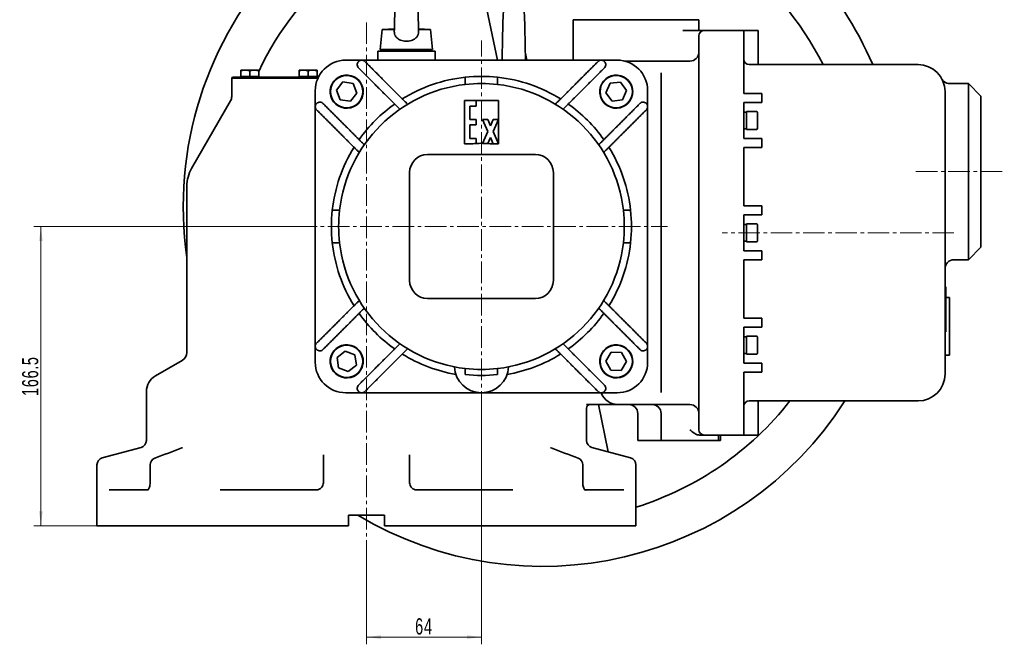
# Model space of a CAD drawing. Header units: millimetres. Extents: x -1136 to 1210, y -426 to 905.
# Tile 30 of 33: x 662 to 1210, y 307 to 654. Entities that reach past the tile are written whole.
import ezdxf

# ---------------------------------------------------------------- set-up
doc = ezdxf.new("R2010")
doc.units = ezdxf.units.MM
doc.linetypes.add('点画线', pattern=[18, 12, -2, 2, -2])
doc.layers.get('0').update_dxf_attribs({"lineweight": 35})
for name, color, linetype, lineweight in [('中心线层', 1, '点画线', 18), ('尺寸线层', 110, 'Continuous', 18), ('粗实线层', 7, 'Continuous', 35)]:
    doc.layers.add(name, color=color, linetype=linetype, lineweight=lineweight)
doc.styles.add('标准', font='txt', dxfattribs={"width": 0.667})
doc.dimstyles.new('标准', dxfattribs={"dimtxt": 4.5, "dimasz": 4, "dimexe": 2, "dimexo": 0, "dimgap": 1.2625, "dimtad": 1, "dimdec": 3, "dimdsep": 46, "dimtxsty": '标准', "dimblk": '_CAXARROW', "dimcen": 0, "dimdle": 8, "dimaunit": 1, "dimazin": 2, "dimtfac": 0.707107, "dimtdec": 3, "dimtix": 1, "dimtmove": 2, "dimatfit": 3, "dimfxl": 0, "dimfrac": 2, "dimtolj": 1, "dimarcsym": 0})

# ---------------------------------------------------------------- blocks, each defined once
blk = doc.blocks.new('*X15')
at = {"layer": '尺寸线层', "linetype": 'Continuous', "lineweight": 18}
for points in [[(674.19, 539.28), (675.19, 531.28), (673.19, 531.28)], [(674.19, 372.78), (675.19, 380.78), (673.19, 380.78)]]:
    blk.add_hatch(color=0, dxfattribs=at).paths.add_polyline_path(points, flags=0)
at = {"layer": '尺寸线层', "color": 0, "linetype": 'Continuous'}
for p, q in [((815.9, 539.28), (670.19, 539.28)), ((705.4, 372.78), (670.19, 372.78))]:
    blk.add_line(p, q, dxfattribs=at)
at = {"layer": '尺寸线层', "color": 0, "linetype": 'Continuous', "lineweight": 18}
blk.add_line((674.19, 539.28), (674.19, 372.78), dxfattribs=at)
at = {"layer": '尺寸线层', "color": 0, "insert": (668.29, 456.03), "char_height": 9, "width": 33.3167, "attachment_point": 5, "rotation": 90, "line_spacing_factor": 0.689862, "style": '标准'}
blk.add_mtext('\\T1.1;166.5', dxfattribs=at)
blk = doc.blocks.new('_CAXARROW')
blk.add_hatch(color=0).paths.add_polyline_path([(0, 0), (-1, 0.125), (-1, -0.125)], flags=0)
blk = doc.blocks.new('*X16')
at = {"layer": '尺寸线层', "linetype": 'Continuous', "lineweight": 18}
for points in [[(855.4, 310.92), (863.4, 311.92), (863.4, 309.92)], [(919.4, 310.92), (911.4, 311.92), (911.4, 309.92)]]:
    blk.add_hatch(color=0, dxfattribs=at).paths.add_polyline_path(points, flags=0)
at = {"layer": '尺寸线层', "color": 0, "linetype": 'Continuous'}
for p, q in [((919.4, 435.78), (919.4, 306.92)), ((855.4, 352.78), (855.4, 306.92))]:
    blk.add_line(p, q, dxfattribs=at)
at = {"layer": '尺寸线层', "color": 0, "linetype": 'Continuous', "lineweight": 18}
blk.add_line((855.4, 310.92), (919.4, 310.92), dxfattribs=at)
at = {"layer": '尺寸线层', "color": 0, "insert": (887.4, 316.82), "char_height": 9, "width": 18, "attachment_point": 5, "line_spacing_factor": 0.689862, "style": '标准'}
blk.add_mtext('\\T1.1;64', dxfattribs=at)

msp = doc.modelspace()

# ---------------------------------------------------------------- linework, layer by layer
at = {"layer": '中心线层'}
for p, q in [((855.4003, 352.7778), (855.4003, 652.7119)), ((919.4003, 435.7778), (919.4003, 642.7778)), ((1161.2021, 569.7778), (1210.4003, 569.7778)), ((815.9003, 539.2778), (1022.9003, 539.2778)), ((1182.4003, 535.7778), (1053.4003, 535.7778))]:
    msp.add_line(p, q, dxfattribs=at)
at = {"layer": '粗实线层'}
for p, q in [((928.2741, 631.7778), (909.8703, 720.2426)), ((979.4003, 654.2778), (970.4003, 654.2778)), ((970.4003, 654.2778), (970.4003, 631.7778)), ((979.4003, 654.2778), (1031.4003, 654.2778)), ((1031.4003, 654.2778), (1040.4003, 654.2778)), ((1040.4003, 648.2778), (1040.4003, 654.2778)), ((864.1987, 648.7778), (863.0987, 637.7778)), ((870.9366, 649.2788), (864.1987, 648.7778)), ((864.1987, 648.7778), (870.922, 648.7778)), ((884.361, 649.2788), (891.0987, 648.7778)), ((884.3756, 648.7778), (891.0987, 648.7778)), ((891.0987, 648.7778), (892.1987, 637.7778)), ((1038.2042, 648.2778), (1031.4003, 648.2778)), ((1055.4003, 648.2778), (1043.4003, 648.2778)), ((1055.4003, 648.2778), (1065.4003, 648.2778)), ((1073.4003, 648.2778), (1065.4003, 648.2778)), ((1065.4003, 648.2778), (1065.4003, 618.2778)), ((1073.4003, 648.2778), (1073.4003, 629.2778)), ((1040.4003, 618.2778), (1040.4003, 645.2778)), ((861.6487, 636.7778), (893.6487, 636.7778)), ((861.6487, 631.7778), (861.6487, 636.7778)), ((863.0987, 637.7778), (892.1987, 637.7778)), ((893.6487, 631.7778), (893.6487, 636.7778)), ((852.7349, 631.7778), (843.9003, 631.7778)), ((986.0658, 631.7778), (852.7349, 631.7778)), ((944.6167, 631.7778), (943.8328, 635.5459)), ((994.9003, 631.7778), (986.0658, 631.7778)), ((998.993, 631.2778), (1014.4003, 631.2778)), ((1022.4003, 631.2778), (1014.4003, 631.2778)), ((1035.4003, 631.2778), (1022.4003, 631.2778)), ((785.4003, 626.2779), (785.4003, 625.8313)), ((787.9003, 626.2779), (785.4003, 626.2779)), ((785.4003, 622.7779), (785.4003, 625.8313)), ((792.9003, 626.2779), (787.9003, 626.2779)), ((790.4003, 622.7779), (790.4003, 625.8313)), ((795.4003, 626.2779), (792.9003, 626.2779)), ((795.4003, 626.2779), (795.4003, 625.8313)), ((795.4003, 622.7779), (795.4003, 625.8313)), ((820.4003, 626.2779), (817.9003, 626.2779)), ((817.9003, 626.2779), (817.9003, 625.8313)), ((817.9003, 622.7779), (817.9003, 625.8313)), ((825.4003, 626.2779), (820.4003, 626.2779)), ((822.9003, 622.7779), (822.9003, 625.8313)), ((827.9003, 626.2779), (825.4003, 626.2779)), ((827.9003, 626.2779), (827.9003, 625.8313)), ((827.9003, 622.7779), (827.9003, 625.8313)), ((1073.4003, 629.2778), (1068.4003, 629.2778)), ((1162.4003, 629.2778), (1073.4003, 629.2778)), ((780.9003, 622.2778), (780.4003, 621.7778)), ((828.4084, 621.7778), (780.4003, 621.7778)), ((780.4003, 620.2778), (780.4003, 621.7778)), ((780.4003, 620.2778), (780.4003, 611.6176)), ((780.9003, 622.2778), (828.6442, 622.2778)), ((790.4003, 622.7779), (785.4003, 622.7779)), ((785.9503, 622.7779), (785.9503, 622.2778)), ((795.4003, 622.7779), (790.4003, 622.7779)), ((794.8503, 622.7779), (794.8503, 622.2778)), ((822.9003, 622.7779), (817.9003, 622.7779)), ((818.4503, 622.7779), (818.4503, 622.2778)), ((827.9003, 622.7779), (822.9003, 622.7779)), ((827.3503, 622.7779), (827.3503, 622.2778)), ((838.6945, 615.1591), (842.3106, 619.6599)), ((842.3106, 619.6599), (848.0165, 618.7786)), ((910.4003, 622.2914), (910.4003, 618.2667)), ((928.4003, 622.2914), (928.4003, 618.2667)), ((990.9763, 618.9264), (996.7141, 619.5674)), ((996.7141, 619.5674), (1000.1381, 614.9189)), ((1019.4003, 624.0246), (1019.4003, 624.6701)), ((1019.4003, 447.531), (1019.4003, 624.0246)), ((826.9003, 614.7778), (826.9003, 605.9433)), ((840.7842, 609.777), (838.6945, 615.1591)), ((848.0165, 618.7786), (850.1062, 613.3965)), ((853.392, 613.8906), (853.5922, 613.8906)), ((988.6625, 613.6368), (990.9763, 618.9264)), ((1000.1381, 614.9189), (997.8244, 609.6293)), ((1003.392, 613.8906), (1003.5922, 613.8906)), ((1011.9003, 605.9433), (1011.9003, 614.7778)), ((1040.4003, 618.2778), (1040.4003, 453.2778)), ((1065.4003, 613.2778), (1065.4003, 618.2778)), ((1177.4003, 614.2778), (1177.4003, 613.2778)), ((1180.0008, 618.7785), (1180.0008, 618.7785)), ((1180.0039, 618.7778), (1190.4003, 618.7778)), ((1190.4003, 520.7778), (1190.4003, 618.7778)), ((1197.4003, 611.7778), (1190.4003, 618.7778)), ((779.7305, 609.1176), (758.0798, 571.6176)), ((846.4901, 608.8958), (840.7842, 609.777)), ((850.1062, 613.3965), (846.4901, 608.8958)), ((853.4553, 612.6506), (853.252, 612.6506)), ((853.379, 613.6578), (853.5794, 613.6578)), ((916.4003, 609.2778), (909.9003, 609.2778)), ((909.9003, 609.2778), (909.9003, 585.2778)), ((928.9003, 609.2778), (916.4003, 609.2778)), ((916.4003, 606.2778), (916.4003, 609.2778)), ((928.9003, 598.7778), (928.9003, 609.2778)), ((992.0866, 608.9882), (988.6625, 613.6368)), ((997.8244, 609.6293), (992.0866, 608.9882)), ((1003.4553, 612.6506), (1003.252, 612.6506)), ((1003.379, 613.6578), (1003.5794, 613.6578)), ((1065.4003, 613.2778), (1075.4003, 613.2778)), ((1075.4003, 613.2778), (1075.4003, 608.2778)), ((1177.4003, 458.2778), (1177.4003, 613.2778)), ((1197.4003, 611.7778), (1197.4003, 527.7778)), ((826.9003, 605.9433), (826.9003, 472.6123)), ((912.9003, 598.7778), (912.9003, 606.2778)), ((912.9003, 606.2778), (916.4003, 606.2778)), ((1011.9003, 472.6123), (1011.9003, 605.9433)), ((1065.4003, 588.2778), (1065.4003, 608.2778)), ((1075.4003, 608.2778), (1065.4003, 608.2778)), ((1065.4003, 602.9278), (1067.0003, 602.9278)), ((1067.0003, 603.2778), (1067.0003, 593.2778)), ((1072.4003, 603.2778), (1067.0003, 603.2778)), ((916.4003, 598.7778), (912.9003, 598.7778)), ((916.4003, 595.7778), (916.4003, 598.7778)), ((919.9003, 598.7778), (922.9213, 592.0278)), ((922.8584, 598.7778), (919.9003, 598.7778)), ((924.4003, 595.3326), (922.8584, 598.7778)), ((925.9423, 598.7778), (924.4003, 595.3326)), ((925.8794, 592.0278), (928.9003, 598.7778)), ((928.9003, 598.7778), (925.9423, 598.7778)), ((928.9003, 585.2778), (928.9003, 598.7778)), ((1073.0003, 602.6778), (1073.0003, 593.8778)), ((912.9003, 588.2778), (912.9003, 595.7778)), ((912.9003, 595.7778), (916.4003, 595.7778)), ((922.9213, 592.0278), (920.0104, 585.5238)), ((928.9003, 585.2778), (925.8794, 592.0278)), ((1065.4003, 593.6278), (1067.0003, 593.6278)), ((1072.4003, 593.2778), (1067.0003, 593.2778)), ((916.4003, 588.2778), (912.9003, 588.2778)), ((916.4003, 585.4304), (916.4003, 588.2778)), ((922.9106, 585.3944), (924.4003, 588.7231)), ((924.4003, 588.7231), (925.9423, 585.2778)), ((1075.4003, 588.2778), (1065.4003, 588.2778)), ((1075.4003, 583.2778), (1075.4003, 588.2778)), ((909.9003, 585.2778), (914.598, 585.2778)), ((924.2027, 585.2778), (925.9423, 585.2778)), ((925.9423, 585.2778), (928.9003, 585.2778)), ((1065.4003, 550.7778), (1065.4003, 583.2778)), ((1065.4003, 583.2778), (1075.4003, 583.2778)), ((889.4003, 579.2778), (949.4003, 579.2778)), ((881.4003, 575.2778), (881.4, 575.2778)), ((879.4003, 509.2778), (879.4003, 569.2778)), ((959.4003, 569.2778), (959.4003, 509.2778)), ((755.4003, 561.6176), (755.4003, 469.1549)), ((1065.4003, 550.7778), (1075.4003, 550.7778)), ((1075.4003, 550.7778), (1075.4003, 545.7778)), ((1065.4003, 525.7778), (1065.4003, 545.7778)), ((1075.4003, 545.7778), (1065.4003, 545.7778)), ((1065.4003, 540.4278), (1067.0003, 540.4278)), ((1067.0003, 540.7778), (1067.0003, 530.7778)), ((1072.4003, 540.7778), (1067.0003, 540.7778)), ((1073.0003, 540.1778), (1073.0003, 531.3778)), ((1065.4003, 531.1278), (1067.0003, 531.1278)), ((1072.4003, 530.7778), (1067.0003, 530.7778)), ((1197.4003, 527.7778), (1190.4003, 520.7778)), ((1065.4003, 525.7778), (1075.4003, 525.7778)), ((1065.4003, 488.2778), (1065.4003, 520.7778)), ((1075.4003, 520.7778), (1065.4003, 520.7778)), ((1075.4003, 525.7778), (1075.4003, 520.7778)), ((1182.4003, 520.7778), (1190.4003, 520.7778)), ((1177.4003, 505.6581), (1177.9003, 505.6581)), ((1177.9003, 505.6581), (1177.9003, 500.6581)), ((949.4003, 499.2778), (889.4003, 499.2778)), ((1177.9003, 485.6581), (1177.9003, 500.6581)), ((1177.9003, 499.7778), (1179.9003, 499.7778)), ((1179.9003, 499.7778), (1179.9003, 467.7778)), ((1065.4003, 488.2778), (1075.4003, 488.2778)), ((1075.4003, 488.2778), (1075.4003, 483.2778)), ((1065.4003, 463.2778), (1065.4003, 483.2778)), ((1075.4003, 483.2778), (1065.4003, 483.2778)), ((1177.9003, 485.6581), (1177.9003, 480.6581)), ((1065.4003, 477.9278), (1067.0003, 477.9278)), ((1067.0003, 478.2778), (1067.0003, 468.2778)), ((1072.4003, 478.2778), (1067.0003, 478.2778)), ((1073.0003, 477.6778), (1073.0003, 468.8778)), ((1177.4003, 480.6581), (1177.9003, 480.6581)), ((826.9003, 472.6123), (826.9003, 463.7778)), ((1011.9003, 463.7778), (1011.9003, 472.6123)), ((839.0336, 466.4064), (843.5604, 469.9899)), ((839.8735, 460.6943), (839.0336, 466.4064)), ((843.5604, 469.9899), (848.9271, 467.8613)), ((848.9271, 467.8613), (849.7671, 462.1492)), ((988.6276, 464.3694), (991.5933, 469.323)), ((991.5933, 469.323), (997.3661, 469.2314)), ((997.3661, 469.2314), (1000.1731, 464.1862)), ((1065.4003, 468.6278), (1067.0003, 468.6278)), ((1072.4003, 468.2778), (1067.0003, 468.2778)), ((1177.4003, 467.7778), (1179.9003, 467.7778)), ((752.9003, 464.8248), (737.9003, 456.1646)), ((845.2403, 458.5657), (839.8735, 460.6943)), ((849.7671, 462.1492), (845.2403, 458.5657)), ((853.4553, 462.6506), (853.252, 462.6506)), ((853.379, 463.6578), (853.5794, 463.6578)), ((853.392, 463.8906), (853.5922, 463.8906)), ((991.4346, 459.3243), (988.6276, 464.3694)), ((1000.1731, 464.1862), (997.2074, 459.2326)), ((1003.4553, 462.6506), (1003.252, 462.6506)), ((1003.379, 463.6578), (1003.5794, 463.6578)), ((1003.392, 463.8906), (1003.5922, 463.8906)), ((1065.4003, 463.2778), (1075.4003, 463.2778)), ((1075.4003, 463.2778), (1075.4003, 458.2778)), ((910.4003, 460.2889), (910.4003, 456.9034)), ((928.4003, 460.2889), (928.4003, 456.9034)), ((997.2074, 459.2326), (991.4346, 459.3243)), ((1065.4003, 453.2778), (1065.4003, 458.2778)), ((1075.4003, 458.2778), (1065.4003, 458.2778)), ((1177.4003, 458.2778), (1177.4003, 457.2778)), ((1040.4003, 426.2778), (1040.4003, 453.2778)), ((1065.4003, 453.2778), (1065.4003, 423.2778)), ((732.9003, 447.5043), (732.9003, 423.2778)), ((843.9003, 446.7778), (852.7349, 446.7778)), ((852.7349, 446.7778), (919.3894, 446.7778)), ((919.3894, 446.7778), (919.4113, 446.7778)), ((919.4113, 446.7778), (986.0658, 446.7778)), ((986.0658, 446.7778), (994.9003, 446.7778)), ((1019.4003, 446.8855), (1019.4003, 447.531)), ((977.9412, 440.2778), (995.4003, 440.2778)), ((984.4556, 440.2778), (989.9388, 413.9207)), ((995.4003, 440.2778), (1014.4003, 440.2778)), ((1014.4003, 440.2778), (1022.4003, 440.2778)), ((1022.4003, 440.2778), (1035.4003, 440.2778)), ((1073.4003, 442.2778), (1068.4003, 442.2778)), ((1073.4003, 423.2778), (1073.4003, 442.2778)), ((1162.4003, 442.2778), (1073.4003, 442.2778)), ((977.9003, 438.2778), (977.9003, 423.2778)), ((1006.4003, 420.2778), (1006.4003, 435.2778)), ((1019.4003, 420.2778), (1019.4003, 435.2778)), ((732.9003, 420.2157), (732.9003, 423.2778)), ((977.9003, 420.2157), (977.9003, 423.2778)), ((1040.7718, 423.2778), (1043.4003, 423.2778)), ((1055.4003, 423.2778), (1043.4003, 423.2778)), ((1051.4003, 420.2778), (1051.4003, 423.2778)), ((1052.4003, 420.2778), (1052.4003, 423.2778)), ((1055.4003, 423.2778), (1065.4003, 423.2778)), ((1073.4003, 423.2778), (1065.4003, 423.2778)), ((1019.4003, 420.2778), (1006.4003, 420.2778)), ((1051.4003, 420.2778), (1019.4003, 420.2778)), ((1052.4003, 420.2778), (1051.4003, 420.2778)), ((729.9356, 416.352), (708.3651, 410.5722)), ((831.4003, 412.3427), (831.4003, 406.7085)), ((879.4003, 412.3427), (879.4003, 406.7085)), ((980.8651, 416.352), (1002.4356, 410.5722)), ((705.4003, 372.7778), (705.4003, 406.7085)), ((734.9938, 406.7085), (734.9938, 396.7778)), ((831.4003, 406.7085), (831.4003, 396.7778)), ((879.4003, 396.7778), (879.4003, 406.7085)), ((975.8068, 396.7778), (975.8068, 406.7085)), ((1005.4003, 372.7778), (1005.4003, 406.7085)), ((712.1104, 392.7778), (733.8622, 392.7778)), ((773.8781, 392.7778), (827.4003, 392.7778)), ((883.4003, 392.7778), (936.9226, 392.7778)), ((976.9382, 392.7778), (998.6903, 392.7778)), ((978.0942, 392.2994), (978.0944, 392.2988)), ((865.4003, 378.7778), (845.4003, 378.7778)), ((845.4003, 372.7778), (845.4003, 378.7778)), ((865.4003, 378.7778), (865.4003, 372.7778)), ((845.4003, 372.7778), (705.4003, 372.7778)), ((1005.4003, 372.7778), (865.4003, 372.7778))]:
    msp.add_line(p, q, dxfattribs=at)
for centre in [(844.4003, 614.2778), (994.4003, 614.2778), (844.4003, 464.2778), (994.4003, 464.2778)]:
    msp.add_circle(centre, 9, dxfattribs=at)
for centre, radius, start, end in [((953.4003, 550.2778), 200, 85.123975, 188.109614), ((953.4003, 550.2778), 175, 104.372101, 154.536205), ((953.4003, 550.2778), 175, 26.835377, 53.679294), ((953.4003, 550.2778), 200, 23.265974, 42.843643), ((1043.4003, 645.2778), 3, 90, 180), ((870.6487, 636.7778), 1, 0, 90), ((884.6487, 636.7778), 1, 90, 180), ((1035.4003, 636.2778), 5, 270, 0), ((843.9003, 614.7778), 17, 90, 180), ((919.4003, 539.2778), 114.5, 126.487966, 126.568766), ((852.7349, 629.2778), 2.5, 124.677718, 128.379014), ((986.0658, 629.2778), 2.5, 51.620986, 55.322282), ((919.4003, 539.2778), 114.5, 53.431234, 53.512034), ((994.9003, 614.7778), 17, 0, 90), ((1068.4003, 632.2778), 3, 180, 270), ((1162.4003, 614.2778), 15, 0, 90), ((844.4003, 614.2778), 9.2, 357.587564, 349.812203), ((919.4003, 539.2778), 83.5, 96.187613, 121.847427), ((919.4003, 539.2778), 83.5, 83.812387, 96.187613), ((919.4003, 539.2778), 83.5, 58.152573, 83.812387), ((994.4003, 614.2778), 9.2, 357.587564, 349.812203), ((919.4003, 539.2778), 79.5, 96.50025, 173.49975), ((919.4003, 539.2778), 79.5, 83.49975, 96.50025), ((919.4003, 539.2778), 79.5, 6.50025, 83.49975), ((775.4003, 611.6176), 5, 330, 0), ((844.4003, 614.2778), 9.2, 349.812203, 356.135834), ((994.4003, 614.2778), 9.2, 349.812203, 356.135834), ((919.4003, 539.2778), 114.5, 143.431234, 143.512034), ((829.4003, 605.9433), 2.5, 141.620986, 145.322282), ((919.4003, 539.2778), 83.5, 125.347934, 144.652066), ((919.4003, 539.2778), 83.5, 35.347934, 54.652066), ((919.4003, 539.2778), 114.5, 36.487966, 36.568766), ((1009.4003, 605.9433), 2.5, 34.677718, 38.379014), ((1072.4003, 602.6778), 0.6, 0, 90), ((1072.4003, 593.8778), 0.6, 270, 0), ((919.4003, 539.2778), 83.5, 148.152573, 173.812387), ((919.4003, 539.2778), 46.25, 93.719094, 95.960018), ((919.4003, 539.2778), 46.25, 89.244186, 93.719094), ((919.4003, 539.2778), 46.25, 85.647212, 89.244186), ((919.4003, 539.2778), 46.25, 84.039982, 85.647212), ((919.4003, 539.2778), 83.5, 6.187613, 31.847427), ((889.4003, 569.2778), 10, 90, 180), ((949.4003, 569.2778), 10, 360, 90), ((775.4003, 561.6176), 20, 150, 180), ((919.4003, 539.2778), 83.5, 173.812387, 186.187613), ((919.4003, 539.2778), 79.5, 173.49975, 186.50025), ((919.4003, 539.2778), 79.5, 353.49975, 6.50025), ((919.4003, 539.2778), 83.5, 353.812387, 6.187613), ((1072.4003, 540.1778), 0.6, 0, 90), ((919.4003, 539.2778), 83.5, 186.187613, 211.847427), ((919.4003, 539.2778), 79.5, 186.50025, 263.49975), ((919.4003, 539.2778), 79.5, 276.50025, 353.49975), ((919.4003, 539.2778), 83.5, 328.152573, 353.812387), ((1072.4003, 531.3778), 0.6, 270, 0), ((1182.4003, 515.7778), 5, 90, 180), ((889.4003, 509.2778), 10, 180, 270), ((949.4003, 509.2778), 10, 270, 0), ((919.4003, 539.2778), 83.5, 215.347934, 234.652066), ((919.4003, 539.2778), 83.5, 305.347934, 324.652066), ((1072.4003, 477.6778), 0.6, 0, 90), ((844.4003, 464.2778), 9.2, 357.587564, 349.812203), ((994.4003, 464.2778), 9.2, 357.587564, 349.812203), ((750.4003, 469.1549), 5, 300, 0), ((919.4003, 539.2778), 114.5, 216.487966, 216.568766), ((829.4003, 472.6123), 2.5, 214.677718, 218.379014), ((919.4003, 539.2778), 83.5, 238.152573, 260.188246), ((919.4003, 539.2778), 83.5, 279.811754, 301.847427), ((919.4003, 539.2778), 114.5, 323.431234, 323.512034), ((1009.4003, 472.6123), 2.5, 321.620986, 325.322282), ((1072.4003, 468.8778), 0.6, 270, 0), ((843.9003, 463.7778), 17, 180, 270), ((844.4003, 464.2778), 9.2, 349.812203, 356.135834), ((919.3894, 461.7778), 15, 182.185845, 270), ((919.4113, 461.7778), 15, 270, 357.814155), ((994.9003, 463.7778), 17, 270, 0), ((994.4003, 464.2778), 9.2, 349.812203, 356.135834), ((742.9003, 447.5043), 10, 120, 180), ((919.4003, 539.2778), 79.5, 263.49975, 276.50025), ((1162.4003, 457.2778), 15, 270, 0), ((919.4003, 539.2778), 114.5, 233.431234, 233.512034), ((852.7349, 449.2778), 2.5, 231.620986, 235.322282), ((995.4003, 450.2778), 10, 202.392688, 270), ((919.4003, 539.2778), 114.5, 306.487966, 306.568766), ((986.0658, 449.2778), 2.5, 304.677718, 308.379014), ((953.4003, 550.2778), 200, 239.037031, 327.316361), ((979.9003, 438.2778), 2, 90, 180), ((1001.4003, 435.2778), 5, 0, 90), ((953.4003, 550.2778), 175, 287.286077, 321.89221), ((1014.4003, 435.2778), 5, 0, 90), ((1035.4003, 435.2778), 5, 0, 90), ((1068.4003, 439.2778), 3, 90, 180), ((1043.4003, 426.2778), 3, 180, 270), ((728.9003, 420.2157), 4, 285, 0), ((981.9003, 420.2157), 4, 180, 255), ((709.4003, 406.7085), 4, 105, 180), ((738.9938, 406.7085), 4, 110.57456, 180), ((971.8068, 406.7085), 4, 0, 69.42544), ((1001.4003, 406.7085), 4, 360, 75)]:
    msp.add_arc(centre, radius, start, end, dxfattribs=at)
for centre, major_axis, ratio, start_param, end_param in [((919.4003, 538.7031), (0, 82.2933), 0.99997561, 3.03200584, 3.25117946), ((754.0278, 412.343), (-1.4013, 3.7461), 0.68359934, 6.28171125, 6.28171912), ((956.7728, 412.3427), (1.4014, 3.7465), 0.68359935, 0.00145469, 0.00631694), ((738.9938, 406.7085), (-1.4057, 3.7449), 0.68344239, 6.28179254, 6.28318739), ((971.8068, 406.7085), (1.4057, 3.7449), 0.68344239, 6.2831832, 6.28457805)]:
    msp.add_ellipse(centre, major_axis=major_axis, ratio=ratio, start_param=start_param, end_param=end_param, dxfattribs=at)
for points, knots in [([(870.8944, 647.8949), (870.9337, 649.0927), (870.9739, 650.5839), (871.0529, 653.9162), (871.0929, 655.7925), (871.1727, 659.7519), (871.2135, 661.8901), (871.2941, 666.1117), (871.3349, 668.2482), (871.4157, 672.2782), (871.4568, 674.2207), (871.5386, 677.6829), (871.5803, 679.234), (871.6643, 681.7812), (871.7056, 682.7754), (871.7825, 683.9323), (871.7974, 684.2274), (871.9, 684.8763), (871.9279, 685.0341), (872.0025, 685.3537), (872.0398, 685.4962), (872.1507, 685.8548), (872.2336, 686.0818), (872.4512, 686.5725), (872.5936, 686.8403), (872.9997, 687.4758), (873.2934, 687.836), (873.9117, 688.4312), (874.2301, 688.6807), (874.5696, 688.8938)], [0, 0, 0, 0, 4.83221505, 4.83221505, 9.63693195, 9.63693195, 14.56048444, 14.56048444, 19.48234116, 19.48234116, 24.45160196, 24.45160196, 29.49264442, 29.49264442, 34.61709701, 34.61709701, 37.40430608, 37.40430608, 38.12990808, 38.12990808, 38.59619591, 38.59619591, 39.22131955, 39.22131955, 39.94980129, 39.94980129, 41.03025756, 41.03025756, 41.9679794, 41.9679794, 41.9679794, 41.9679794]), ([(880.7279, 688.8923), (881.257, 688.5601), (881.7381, 688.1372), (882.3168, 687.4349), (882.4851, 687.1949), (882.77, 686.7184), (882.8904, 686.4804), (883.0714, 686.0592), (883.1397, 685.8727), (883.2737, 685.4524), (883.3262, 685.2323), (883.3936, 684.9027), (883.4143, 684.7758), (883.46, 684.4667), (883.477, 684.3094), (883.5374, 683.6873), (883.5644, 683.2155), (883.6331, 681.7782), (883.6706, 680.7223), (883.7528, 677.9485), (883.7981, 676.0984), (883.8841, 672.1862), (883.9259, 670.1071), (884.0083, 665.8747), (884.0498, 663.6705), (884.1317, 659.4172), (884.1732, 657.3146), (884.2542, 653.4948), (884.295, 651.7222), (884.3579, 649.3607), (884.3807, 648.5803), (884.4032, 647.8932)], [0, 0, 0, 0, 1.4614477, 1.4614477, 2.15407056, 2.15407056, 2.80038451, 2.80038451, 3.31864173, 3.31864173, 4.06035288, 4.06035288, 4.70578644, 4.70578644, 5.84081508, 5.84081508, 9.24162726, 9.24162726, 13.77567001, 13.77567001, 19.24528861, 19.24528861, 24.30049321, 24.30049321, 29.31415731, 29.31415731, 34.29408769, 34.29408769, 39.19650371, 39.19650371, 41.96811469, 41.96811469, 41.96811469, 41.96811469]), ([(930.8946, 631.7779), (930.9315, 633.626), (930.9687, 635.5752), (931.0458, 639.6117), (931.0866, 641.7481), (931.1674, 645.7782), (931.2085, 647.7207), (931.2903, 651.1829), (931.332, 652.734), (931.4159, 655.2812), (931.4572, 656.2754), (931.5342, 657.4323), (931.5491, 657.7274), (931.6517, 658.3763), (931.6796, 658.5341), (931.7542, 658.8537), (931.7915, 658.9962), (931.9024, 659.3548), (931.9853, 659.5818), (932.2029, 660.0725), (932.3453, 660.3403), (932.7513, 660.9758), (933.0451, 661.336), (933.6633, 661.9312), (933.9818, 662.1807), (934.3212, 662.3938)], [0, 0, 0, 0, 4.44730365, 4.44730365, 9.32015754, 9.32015754, 14.23994327, 14.23994327, 19.23079624, 19.23079624, 24.30422885, 24.30422885, 27.06368818, 27.06368818, 27.7820662, 27.7820662, 28.24371164, 28.24371164, 28.8626114, 28.8626114, 29.5838402, 29.5838402, 30.65353918, 30.65353918, 31.5819248, 31.5819248, 31.5819248, 31.5819248]), ([(940.4796, 662.3923), (941.0087, 662.0601), (941.4897, 661.6372), (942.0685, 660.9349), (942.2368, 660.6949), (942.5217, 660.2184), (942.6421, 659.9804), (942.823, 659.5592), (942.8914, 659.3727), (943.0253, 658.9524), (943.0778, 658.7323), (943.1452, 658.4027), (943.166, 658.2758), (943.2116, 657.9667), (943.2286, 657.8094), (943.289, 657.1873), (943.316, 656.7155), (943.3848, 655.2782), (943.4223, 654.2223), (943.5045, 651.4485), (943.5498, 649.5984), (943.6358, 645.6862), (943.6776, 643.6071), (943.7599, 639.3747), (943.8015, 637.1705), (943.8637, 633.9386), (943.885, 632.845), (943.9063, 631.7785)], [0, 0, 0, 0, 1.44704299, 1.44704299, 2.13283899, 2.13283899, 2.77278252, 2.77278252, 3.28593154, 3.28593154, 4.02033206, 4.02033206, 4.65940392, 4.65940392, 5.78324512, 5.78324512, 9.15053712, 9.15053712, 13.63988973, 13.63988973, 19.05559689, 19.05559689, 24.06097508, 24.06097508, 29.02522204, 29.02522204, 31.57974856, 31.57974856, 31.57974856, 31.57974856]), ([(870.8943, 647.8949), (870.8861, 647.6432), (870.8921, 647.392), (870.961, 646.6247), (871.0767, 646.1347), (871.523, 645.0776), (871.8898, 644.562), (872.8977, 643.6059), (873.5992, 643.1832), (875.3712, 642.5152), (876.3862, 642.3577), (877.8419, 642.3103), (878.355, 642.3308), (879.8255, 642.5089), (880.7637, 642.7689), (882.2176, 643.5045), (882.8364, 643.9357), (883.7252, 645.0072), (884.0155, 645.5428), (884.3165, 646.5505), (884.3821, 646.9753), (884.408, 647.5707), (884.4085, 647.7319), (884.4032, 647.8932)], [0, 0, 0, 0, 0.7599784, 0.7599784, 2.33980119, 2.33980119, 4.35595846, 4.35595846, 6.78395172, 6.78395172, 9.69480568, 9.69480568, 11.25845879, 11.25845879, 14.23584908, 14.23584908, 16.4634026, 16.4634026, 18.17201096, 18.17201096, 19.34095995, 19.34095995, 19.77298311, 19.77298311, 19.77298311, 19.77298311]), ([(1043.4003, 648.2778), (1042.9847, 648.2778), (1042.528, 648.2778), (1041.5558, 648.2778), (1041.0371, 648.2778), (1040.1828, 648.2778), (1039.7975, 648.2778), (1038.9995, 648.2778), (1038.5865, 648.2778), (1038.2042, 648.2778)], [0, 0, 0, 0, 1.57420702, 1.57420702, 3.14841405, 3.14841405, 4.17228323, 4.17228323, 5.19615242, 5.19615242, 5.19615242, 5.19615242]), ([(851.1827, 631.2376), (851.062, 631.142), (850.9508, 631.0357), (850.7351, 630.7885), (850.635, 630.6449), (850.388, 630.2031), (850.2959, 629.8929), (850.2098, 629.267), (850.2391, 628.9133), (850.4227, 628.2699), (850.5774, 627.9802), (850.8222, 627.6647), (850.8914, 627.5857), (850.9671, 627.51)], [0, 0, 0, 0, 0.36376761, 0.36376761, 0.79103804, 0.79103804, 1.64557891, 1.64557891, 2.74029258, 2.74029258, 3.83500625, 3.83500625, 4.21051714, 4.21051714, 4.21051714, 4.21051714]), ([(854.5026, 631.0456), (854.3813, 631.1669), (854.2436, 631.2794), (853.8109, 631.5591), (853.4811, 631.6901), (852.8573, 631.7901), (852.5337, 631.7925), (852.0391, 631.685), (851.8725, 631.6311), (851.5732, 631.4967), (851.4391, 631.4214), (851.3125, 631.3337)], [0, 0, 0, 0, 0.61599039, 0.61599039, 1.75715553, 1.75715553, 2.64795673, 2.64795673, 3.09335732, 3.09335732, 3.47256051, 3.47256051, 3.47256051, 3.47256051]), ([(987.4882, 631.3337), (987.3615, 631.4214), (987.2275, 631.4967), (986.9282, 631.6311), (986.7616, 631.685), (986.267, 631.7925), (985.9434, 631.7901), (985.3196, 631.6901), (984.9898, 631.5591), (984.5571, 631.2794), (984.4194, 631.1669), (984.2981, 631.0456)], [0, 0, 0, 0, 0.37920319, 0.37920319, 0.82460379, 0.82460379, 1.71540498, 1.71540498, 2.85657012, 2.85657012, 3.47256051, 3.47256051, 3.47256051, 3.47256051]), ([(987.8336, 627.51), (987.9093, 627.5857), (987.9785, 627.6647), (988.041, 627.7453), (988.2233, 627.9802), (988.378, 628.2699), (988.5616, 628.9133), (988.5908, 629.267), (988.5048, 629.8929), (988.4127, 630.2031), (988.1657, 630.6449), (988.0656, 630.7885), (987.8498, 631.0357), (987.7387, 631.142), (987.618, 631.2376)], [0, 0, 0, 0, 0.37551088, 0.37551088, 0.37551088, 1.47022455, 1.47022455, 2.56493823, 2.56493823, 3.41947909, 3.41947909, 3.84674953, 3.84674953, 4.21051714, 4.21051714, 4.21051714, 4.21051714]), ([(1175.6017, 621.4016), (1175.6046, 621.3963), (1175.6084, 621.3893), (1175.6195, 621.3691), (1175.6246, 621.3599), (1175.6373, 621.3371), (1175.6443, 621.3248), (1175.6625, 621.2928), (1175.6745, 621.2719), (1175.6998, 621.2291), (1175.7129, 621.2071), (1175.7483, 621.149), (1175.7713, 621.1123), (1175.8452, 620.9978), (1175.8983, 620.9202), (1176.1047, 620.6364), (1176.2727, 620.439), (1176.8101, 619.8973), (1177.2258, 619.5893), (1178.1426, 619.1072), (1178.6579, 618.9338), (1179.4514, 618.8016), (1179.7266, 618.7786), (1180.0008, 618.7785)], [0, 0, 0, 0, 0.17607711, 0.17607711, 0.27255968, 0.27255968, 0.34522179, 0.34522179, 0.42855792, 0.42855792, 0.50617017, 0.50617017, 0.6312583, 0.6312583, 0.89928703, 0.89928703, 1.63418776, 1.63418776, 3.07700464, 3.07700464, 4.58995479, 4.58995479, 5.37258819, 5.37258819, 5.37258819, 5.37258819]), ([(831.1681, 607.7111), (831.0924, 607.7867), (831.0134, 607.856), (830.9329, 607.9185), (830.698, 608.1007), (830.4083, 608.2554), (829.7648, 608.4391), (829.4112, 608.4683), (828.7853, 608.3822), (828.4751, 608.2902), (828.0332, 608.0432), (827.8896, 607.9431), (827.6425, 607.7273), (827.5362, 607.6162), (827.4405, 607.4954)], [0, 0, 0, 0, 0.37551088, 0.37551088, 0.37551088, 1.47022455, 1.47022455, 2.56493823, 2.56493823, 3.41947909, 3.41947909, 3.84674953, 3.84674953, 4.21051714, 4.21051714, 4.21051714, 4.21051714]), ([(1011.3601, 607.4954), (1011.2645, 607.6162), (1011.1582, 607.7273), (1010.9111, 607.9431), (1010.7674, 608.0432), (1010.3256, 608.2902), (1010.0154, 608.3822), (1009.3895, 608.4683), (1009.0359, 608.4391), (1008.3924, 608.2554), (1008.1027, 608.1007), (1007.7872, 607.856), (1007.7083, 607.7867), (1007.6326, 607.7111)], [0, 0, 0, 0, 0.36376761, 0.36376761, 0.79103804, 0.79103804, 1.64557891, 1.64557891, 2.74029258, 2.74029258, 3.83500625, 3.83500625, 4.21051714, 4.21051714, 4.21051714, 4.21051714]), ([(827.3444, 607.3657), (827.2568, 607.239), (827.1815, 607.1049), (827.0471, 606.8057), (826.9932, 606.6391), (826.8857, 606.1445), (826.888, 605.8209), (826.9881, 605.1971), (827.1191, 604.8673), (827.3987, 604.4346), (827.5113, 604.2968), (827.6326, 604.1755)], [0, 0, 0, 0, 0.37920319, 0.37920319, 0.82460379, 0.82460379, 1.71540498, 1.71540498, 2.85657012, 2.85657012, 3.47256051, 3.47256051, 3.47256051, 3.47256051]), ([(1011.1681, 604.1755), (1011.2894, 604.2968), (1011.402, 604.4346), (1011.6816, 604.8673), (1011.8126, 605.1971), (1011.9127, 605.8209), (1011.915, 606.1445), (1011.8075, 606.6391), (1011.7536, 606.8057), (1011.6192, 607.1049), (1011.5439, 607.239), (1011.4563, 607.3657)], [0, 0, 0, 0, 0.61599039, 0.61599039, 1.75715553, 1.75715553, 2.64795673, 2.64795673, 3.09335732, 3.09335732, 3.47256051, 3.47256051, 3.47256051, 3.47256051]), ([(827.6326, 474.3801), (827.5113, 474.2588), (827.3987, 474.121), (827.1191, 473.6883), (826.9881, 473.3585), (826.888, 472.7348), (826.8857, 472.4112), (826.9932, 471.9165), (827.0471, 471.75), (827.1815, 471.4507), (827.2568, 471.3166), (827.3444, 471.1899)], [0, 0, 0, 0, 0.61599039, 0.61599039, 1.75715553, 1.75715553, 2.64795673, 2.64795673, 3.09335732, 3.09335732, 3.47256051, 3.47256051, 3.47256051, 3.47256051]), ([(1011.4563, 471.1899), (1011.5439, 471.3166), (1011.6192, 471.4507), (1011.7536, 471.75), (1011.8075, 471.9165), (1011.915, 472.4112), (1011.9127, 472.7348), (1011.8126, 473.3585), (1011.6816, 473.6883), (1011.402, 474.121), (1011.2894, 474.2588), (1011.1681, 474.3801)], [0, 0, 0, 0, 0.37920319, 0.37920319, 0.82460379, 0.82460379, 1.71540498, 1.71540498, 2.85657012, 2.85657012, 3.47256051, 3.47256051, 3.47256051, 3.47256051]), ([(827.4405, 471.0602), (827.5362, 470.9394), (827.6425, 470.8283), (827.8896, 470.6126), (828.0332, 470.5125), (828.4751, 470.2655), (828.7853, 470.1734), (829.4112, 470.0873), (829.7648, 470.1165), (830.4083, 470.3002), (830.698, 470.4549), (831.0134, 470.6997), (831.0924, 470.7689), (831.1681, 470.8446)], [0, 0, 0, 0, 0.36376761, 0.36376761, 0.79103804, 0.79103804, 1.64557891, 1.64557891, 2.74029258, 2.74029258, 3.83500625, 3.83500625, 4.21051714, 4.21051714, 4.21051714, 4.21051714]), ([(1007.6326, 470.8446), (1007.7083, 470.7689), (1007.7872, 470.6997), (1007.8678, 470.6371), (1008.1027, 470.4549), (1008.3924, 470.3002), (1009.0359, 470.1165), (1009.3895, 470.0873), (1010.0154, 470.1734), (1010.3256, 470.2655), (1010.7674, 470.5125), (1010.9111, 470.6126), (1011.1582, 470.8283), (1011.2645, 470.9394), (1011.3601, 471.0602)], [0, 0, 0, 0, 0.37551088, 0.37551088, 0.37551088, 1.47022455, 1.47022455, 2.56493823, 2.56493823, 3.41947909, 3.41947909, 3.84674953, 3.84674953, 4.21051714, 4.21051714, 4.21051714, 4.21051714]), ([(850.9671, 451.0456), (850.8914, 450.9699), (850.8222, 450.8909), (850.7597, 450.8103), (850.5774, 450.5754), (850.4227, 450.2858), (850.2391, 449.6423), (850.2098, 449.2886), (850.2959, 448.6628), (850.388, 448.3525), (850.635, 447.9107), (850.7351, 447.7671), (850.9508, 447.52), (851.062, 447.4136), (851.1827, 447.318)], [0, 0, 0, 0, 0.37551088, 0.37551088, 0.37551088, 1.47022455, 1.47022455, 2.56493823, 2.56493823, 3.41947909, 3.41947909, 3.84674953, 3.84674953, 4.21051714, 4.21051714, 4.21051714, 4.21051714]), ([(987.618, 447.318), (987.7387, 447.4136), (987.8498, 447.52), (988.0656, 447.7671), (988.1657, 447.9107), (988.4127, 448.3525), (988.5048, 448.6628), (988.5908, 449.2886), (988.5616, 449.6423), (988.378, 450.2858), (988.2233, 450.5754), (987.9785, 450.8909), (987.9093, 450.9699), (987.8336, 451.0456)], [0, 0, 0, 0, 0.36376761, 0.36376761, 0.79103804, 0.79103804, 1.64557891, 1.64557891, 2.74029258, 2.74029258, 3.83500625, 3.83500625, 4.21051714, 4.21051714, 4.21051714, 4.21051714]), ([(851.3125, 447.2219), (851.4391, 447.1343), (851.5732, 447.059), (851.8725, 446.9246), (852.0391, 446.8707), (852.5337, 446.7632), (852.8573, 446.7655), (853.4811, 446.8655), (853.8109, 446.9966), (854.2436, 447.2762), (854.3813, 447.3887), (854.5026, 447.51)], [0, 0, 0, 0, 0.37920319, 0.37920319, 0.82460379, 0.82460379, 1.71540498, 1.71540498, 2.85657012, 2.85657012, 3.47256051, 3.47256051, 3.47256051, 3.47256051]), ([(984.2981, 447.51), (984.4194, 447.3887), (984.5571, 447.2762), (984.9898, 446.9966), (985.3196, 446.8655), (985.9434, 446.7655), (986.267, 446.7632), (986.7616, 446.8707), (986.9282, 446.9246), (987.2275, 447.059), (987.3615, 447.1343), (987.4882, 447.2219)], [0, 0, 0, 0, 0.61599039, 0.61599039, 1.75715553, 1.75715553, 2.64795673, 2.64795673, 3.09335732, 3.09335732, 3.47256051, 3.47256051, 3.47256051, 3.47256051]), ([(986.0329, 446.7778), (986.0329, 446.7777), (986.0472, 446.739), (986.0902, 446.6276), (986.12, 446.5518), (986.1537, 446.4699), (986.1541, 446.4691), (986.1544, 446.4683)], [0, 0, 0, 0, 0.167823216, 0.167823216, 0.330890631, 0.330890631, 0.332545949, 0.332545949, 0.332545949, 0.332545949]), ([(995.3583, 440.2779), (995.3676, 440.2779), (995.3768, 440.2778), (995.3908, 440.2778), (995.3956, 440.2778), (995.4003, 440.2778)], [0, 0, 0, 0, 0.0277725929, 0.0277725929, 0.0420322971, 0.0420322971, 0.0420322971, 0.0420322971]), ([(1040.7718, 423.2778), (1040.3583, 423.2777), (1039.9421, 423.3523), (1038.9107, 423.6774), (1038.3152, 423.9965), (1036.9104, 424.9332), (1036.1217, 425.6377), (1035.4052, 426.2735), (1035.4028, 426.2757), (1035.4003, 426.2778)], [0, 0, 0, 0, 1.29707325, 1.29707325, 3.27704303, 3.27704303, 6.27384793, 6.27384793, 6.28396357, 6.28396357, 6.28396357, 6.28396357]), ([(733.7268, 392.6461), (733.7268, 392.6461), (733.7302, 392.6484), (733.766, 392.677), (733.8622, 392.7634), (734.0832, 393.0647), (734.202, 393.2568), (734.4336, 393.7297), (734.5494, 394.019), (734.7555, 394.6899), (734.8448, 395.0884), (734.9642, 395.9122), (734.9965, 396.3474), (734.9965, 396.7778)], [0, 0, 0, 0, 0.20725837, 0.20725837, 1.13996355, 1.13996355, 1.90202305, 1.90202305, 2.69126484, 2.69126484, 3.55861584, 3.55861584, 4.4196557, 4.4196557, 4.4196557, 4.4196557]), ([(831.4003, 396.7778), (831.4003, 396.3286), (831.2451, 395.4215), (830.5019, 394.0902), (829.1786, 393.044), (827.9881, 392.7778), (827.4003, 392.7778)], [0, 0, 0, 0, 1.34386702, 2.68773404, 4.47955673, 6.27137943, 6.27137943, 6.27137943, 6.27137943]), ([(883.4003, 392.7778), (882.8118, 392.7778), (881.6292, 393.0408), (880.2992, 394.0874), (879.5562, 395.4201), (879.4003, 396.328), (879.4003, 396.7778)], [0, 0, 0, 0, 1.79196716, 3.58393432, 4.9279097, 6.27188507, 6.27188507, 6.27188507, 6.27188507]), ([(975.8042, 396.7778), (975.8042, 396.3338), (975.8383, 395.8844), (975.9652, 395.0354), (976.0608, 394.6259), (976.2872, 393.9157), (976.4195, 393.6048), (976.6737, 393.1264), (976.8008, 392.9428), (976.9934, 392.7094), (977.0584, 392.6567), (977.0713, 392.647), (977.0721, 392.6465), (977.0721, 392.6465)], [0, 0, 0, 0, 0.89059428, 0.89059428, 1.79187131, 1.79187131, 2.67150236, 2.67150236, 3.50451836, 3.50451836, 4.31686688, 4.31686688, 4.41818394, 4.41818394, 4.41818394, 4.41818394])]:
    msp.add_open_spline(points, degree=3, knots=knots, dxfattribs=at)
for points, degree in [([(854.5026, 631.0456), (868.4115, 617.1367), (878.2494, 607.2988)], 2), ([(960.5513, 607.2988), (970.3892, 617.1367), (984.2981, 631.0456)], 2), ([(787.9003, 626.2779), (786.7401, 626.2779), (785.4003, 625.8313)], 2), ([(790.4003, 625.8313), (789.0606, 626.2779), (787.9003, 626.2779)], 2), ([(792.9003, 626.2779), (791.7401, 626.2779), (790.4003, 625.8313)], 2), ([(795.4003, 625.8313), (794.0606, 626.2779), (792.9003, 626.2779)], 2), ([(820.4003, 626.2779), (819.2401, 626.2779), (817.9003, 625.8313)], 2), ([(822.9003, 625.8313), (821.5606, 626.2779), (820.4003, 626.2779)], 2), ([(825.4003, 626.2779), (824.2401, 626.2779), (822.9003, 625.8313)], 2), ([(827.9003, 625.8313), (826.5606, 626.2779), (825.4003, 626.2779)], 2), ([(873.9634, 604.5138), (864.3997, 614.0775), (850.9671, 627.51)], 2), ([(987.8336, 627.51), (974.401, 614.0775), (964.8373, 604.5138)], 2), ([(851.3794, 580.4287), (841.5414, 590.2667), (827.6326, 604.1755)], 2), ([(831.1681, 607.7111), (844.6007, 594.2785), (854.1644, 584.7148)], 2), ([(984.6363, 584.7148), (994.2, 594.2785), (1007.6326, 607.7111)], 2), ([(1011.1681, 604.1755), (997.2593, 590.2667), (987.4213, 580.4287)], 2), ([(836.3868, 548.2778), (838.4485, 548.2778), (840.4114, 548.2778)], 2), ([(998.3893, 548.2778), (1000.3522, 548.2778), (1002.4139, 548.2778)], 2), ([(840.4114, 530.2778), (838.4485, 530.2778), (836.3868, 530.2778)], 2), ([(1002.4139, 530.2778), (1000.3522, 530.2778), (998.3893, 530.2778)], 2), ([(827.6326, 474.3801), (841.5414, 488.289), (851.3794, 498.1269)], 2), ([(854.1644, 493.8408), (844.6007, 484.2771), (831.1681, 470.8446)], 2), ([(1007.6326, 470.8446), (994.2, 484.2771), (984.6363, 493.8408)], 2), ([(987.4213, 498.1269), (997.2593, 488.289), (1011.1681, 474.3801)], 2), ([(850.9671, 451.0456), (864.3997, 464.4781), (873.9634, 474.0418)], 2), ([(964.8373, 474.0418), (974.401, 464.4781), (987.8336, 451.0456)], 2), ([(878.2494, 471.2568), (868.4115, 461.4189), (854.5026, 447.51)], 2), ([(984.2981, 447.51), (970.3892, 461.4189), (960.5513, 471.2568)], 2), ([(737.6556, 410.4772), (742.6466, 412.3507), (747.6382, 414.2218), (752.6307, 416.0893)], 3), ([(752.6307, 416.0893), (752.7365, 416.1289), (752.8372, 416.1678), (752.9325, 416.2056)], 3), ([(957.854, 416.2087), (957.9302, 416.1785), (958.0078, 416.1483), (958.0878, 416.1179)], 3), ([(958.17, 416.0893), (963.1625, 414.2218), (968.1541, 412.3507), (973.1451, 410.4772)], 3), ([(733.8244, 392.739), (733.8247, 392.7394), (733.8251, 392.7397), (733.8254, 392.7401)], 3), ([(976.9722, 392.7406), (976.9725, 392.7403), (976.9729, 392.7399), (976.9732, 392.7396)], 3)]:
    msp.add_open_spline(points, degree=degree, dxfattribs=at)

# ---------------------------------------------------------------- dimensions: what is measured, and where the dimension line sits
at = {"layer": '尺寸线层'}
dim = msp.add_linear_dim(base=(674.1942, 372.7778), p1=(815.9003, 539.2778), p2=(705.4003, 372.7778), angle=270, dimstyle='标准', override={"dimscale": 2, "dimsah": 1, "dimtfill": 1, "dimtzin": 0}, dxfattribs=at)
dim.commit()
dim.dimension.update_dxf_attribs({"geometry": '*X15', "text_midpoint": (668.2942, 456.0278), "dimtype": 160})
dim = msp.add_linear_dim(base=(919.4003, 310.923), p1=(855.4003, 352.7778), p2=(919.4003, 435.7778), dimstyle='标准', override={"dimscale": 2, "dimsah": 1, "dimtfill": 1, "dimtzin": 0}, dxfattribs=at)
dim.commit()
dim.dimension.update_dxf_attribs({"geometry": '*X16', "text_midpoint": (887.4003, 316.823), "dimtype": 160})

doc.saveas('drawing.dxf')
